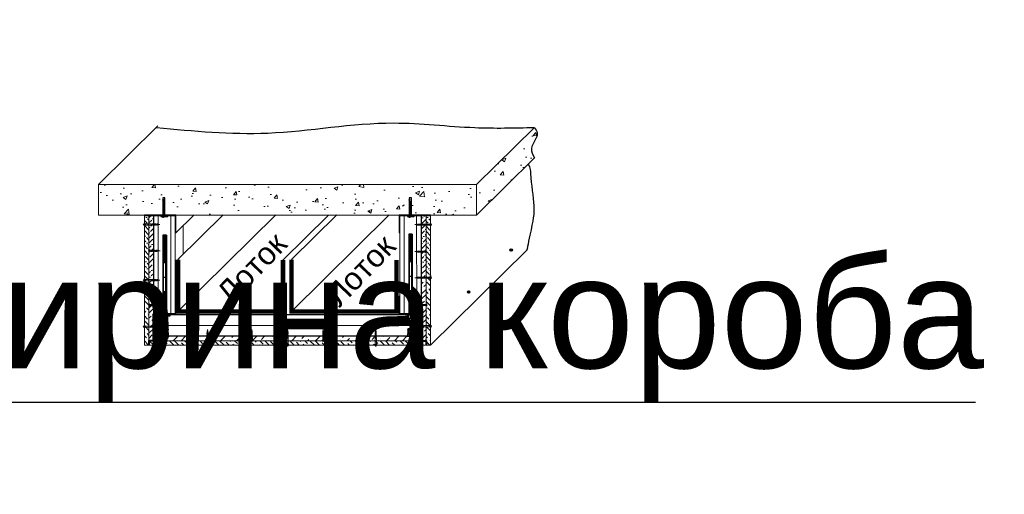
# Model space of a CAD drawing. Header units: millimetres. Extents: x -170541 to 538755, y -106344 to 863391.
# Tile 5 of 12: x 183423 to 185625, y -53586 to -52523. Entities that reach past the tile are written whole.
import ezdxf

# ---------------------------------------------------------------- set-up
doc = ezdxf.new("R2010")
doc.units = ezdxf.units.MM
doc.set_wipeout_variables(frame=1)
doc.linetypes.add('DASHDOT2', pattern=[0.5, 0.25, -0.125, 0, -0.125])
for name, color, linetype, lineweight in [('01_Техстронг Плита', 32, 'Continuous', 9), ('02_Техстронг Профиль', 7, 'Continuous', 9), ('АР-Основные', 7, 'Continuous', 15), ('АР-Текст', 150, 'Continuous', 13)]:
    doc.layers.add(name, color=color, linetype=linetype, lineweight=lineweight)
doc.layers.add('_Осевая', color=102, linetype='DASHDOT2')
doc.layers.add('ЛИДЕР', color=7, linetype='Continuous')
doc.styles.add('Arial', font='arial.ttf', dxfattribs={"height": 250})
doc.styles.get("Standard").update_dxf_attribs({"font": 'isocpeur.ttf'})
doc.dimstyles.new('ISO-25', dxfattribs={"dimtxt": 2.5, "dimasz": 2.5, "dimexe": 1.25, "dimexo": 0.625, "dimtad": 1, "dimtxsty": 'Standard', "dimcen": 2.5, "dimadec": 0, "dimazin": 0, "dimtfac": 1, "dimtmove": 0, "dimatfit": 3, "dimfxl": 1, "dimarcsym": 0})
pattern_1 = [(135, (179466.193, -50835.9755), (-15.434815, 4.209495), [19.84375, -3.96875, 0, -3.96875])]

# ---------------------------------------------------------------- blocks, each defined once
blk = doc.blocks.new('34124')
at = {"ltscale": 5}
h = blk.add_hatch(color=1, dxfattribs=at)
h.dxf.hatch_style = 1
h.paths.add_polyline_path([(3.2, 0, 1), (-3.2, 0, 1)])
at = {"color": 1, "ltscale": 5}
blk.add_circle((0, 0), 3.2, dxfattribs=at)
blk = doc.blocks.new('Анкер-Клин 40')
blk.add_lwpolyline([(0, 8.9), (2, 8.9), (2, -6.5), (0, -6.5)], close=True)
for points in [[(2, 2.5), (42, 2.5), (42, -2.5), (28.5, -0.1), (2, -0.1)], [(2, 2.5), (2, -0.1)], [(0, -1), (-2.6, -1), (-2.6, -2.5), (0, -2.5)], [(38.1, -2.5), (2, -2.5), (2, -1), (31, -1), (38.1, -2.5)]]:
    blk.add_lwpolyline(points)
blk = doc.blocks.new('Саморез 25')
at = {"layer": 'АР-Основные'}
for points in [[(0, 2.8), (0, -2.8)], [(0.3, 2.8), (0, 2.8)], [(0, 1.4), (7.2, 1.3)], [(0.3, 2.8), (0.3, -2.8)], [(2.2, 1.4), (0.3, 2.8)], [(2.2, -1.4), (2.2, 1.4)], [(4.5, -1.3), (7.1, 1.3)], [(7.2, -1.3), (9.8, 1.2)], [(9.9, -1.3), (12.5, 1.2)], [(12.6, -1.2), (15.1, 1.2)], [(15.3, -1.2), (17.8, 1.2)], [(18, -1.2), (20.2, 1)], [(20.2, 1), (25, 0)], [(4.5, -1.3), (0, -1.4)], [(0.3, -2.8), (0, -2.8)], [(0.3, -2.8), (2.2, -1.4)], [(19.3, -1.2), (25, 0)]]:
    blk.add_lwpolyline(points, dxfattribs=at)
for points in [[(9.8, 1.3, -0.189572), (7.2, 1.3, -0.286419)], [(12.5, 1.2, -0.209667), (9.8, 1.3, -0.286419)], [(15.1, 1.2, -0.189861), (12.5, 1.2, -0.286419)], [(17.8, 1.2, -0.189861), (15.1, 1.2, -0.286419)], [(20.2, 1, -0.29379), (17.8, 1.2, -0.286419)], [(4.5, -1.3, -0.134316), (7.2, -1.3, -0.281599)], [(7.2, -1.3, -0.160342), (9.9, -1.3, -0.281599)], [(9.9, -1.3, -0.160342), (12.6, -1.2, -0.281599)], [(12.6, -1.2, -0.160342), (15.3, -1.2, -0.281599)], [(15.3, -1.2, -0.160342), (18, -1.2, -0.281599)], [(18, -1.2, -0.272032), (19.3, -1.2, -0.272032)]]:
    blk.add_lwpolyline(points, format="xyb", dxfattribs=at)
blk = doc.blocks.new('*U603')
blk.add_wipeout([(-193, 4), (-193, -4), (0, -4), (0, 4)])
at = {"ltscale": 40}
for p, q in [((-192, 4), (-193, 3)), ((-193, -3), (-193, 3)), ((-187.7, 3), (-193, 3)), ((-187.7, 4), (-192, 4)), ((-192, -4), (-192, 4)), ((0, 4), (-178.2, 4)), ((0, 3), (-178.2, 3)), ((-193, -3), (-187.7, -3)), ((-192, -4), (-193, -3)), ((-192, -4), (-187.7, -4)), ((-178.2, -3), (0, -3)), ((0, -4), (-178.2, -4))]:
    blk.add_line(p, q, dxfattribs=at)
at = {"ltscale": 100}
for p, q in [((-187.7, 5), (-186.8, 3.8)), ((-187.7, 2.7), (-186.8, 3.8)), ((-186.8, 3.8), (-181.7, 3.8)), ((-180.9, 5), (-181.7, 3.8)), ((-180.9, 2.7), (-181.7, 3.8)), ((0, -4), (0, 4)), ((-187.7, -2.7), (-186.8, -3.8)), ((-187.7, -5), (-186.8, -3.8)), ((-186.8, -3.8), (-181.7, -3.8)), ((-180.9, -2.7), (-181.7, -3.8)), ((-180.9, -5), (-181.7, -3.8))]:
    blk.add_line(p, q, dxfattribs=at)
for points in [[(-180.9, 5.9), (-181.7, 7.1), (-186.8, 7.1), (-187.7, 5.9), (-187.7, -5.9), (-186.8, -7.1), (-181.7, -7.1), (-180.9, -5.9)], [(-180.9, -11.7), (-180.9, 11.7), (-178.2, 11.7), (-178.2, -11.7)]]:
    blk.add_lwpolyline(points, close=True, dxfattribs=at)
at = {"layer": '_Осевая', "ltscale": 250}
blk.add_line((0, 0), (-197.2, 0), dxfattribs=at)
blk = doc.blocks.new('Саморез с прессшайбой и сверлом')
for p, q in [((-421.4, -5088.4), (-422, -5084.8)), ((-420.6, -5086.8), (-421.1, -5087)), ((-419.8, -5083.9), (-420.6, -5086.8)), ((-421.1, -5087), (-421.4, -5088.4))]:
    blk.add_line(p, q)
at = {"layer": 'АР-Основные'}
for points in [[(-424.6, -5070.4), (-417.1, -5070.4)], [(-424.6, -5070.9), (-424.6, -5070.4)], [(-424.6, -5070.9), (-417.1, -5070.9)], [(-423.8, -5069.9), (-418.2, -5069.9)], [(-423.8, -5070.4), (-423.8, -5069.9)], [(-422.3, -5070.9), (-422.3, -5077.1)], [(-419.7, -5074.3), (-422.2, -5077)], [(-419.7, -5077.1), (-422.2, -5079.7)], [(-419.8, -5079.9), (-422.2, -5082.3)], [(-419.8, -5082.6), (-422, -5084.8)], [(-419.7, -5074.3), (-419.6, -5070.9)], [(-418.2, -5070.4), (-418.2, -5069.9)], [(-417.1, -5070.9), (-417.1, -5070.4)]]:
    blk.add_lwpolyline(points, dxfattribs=at)
for points in [[(-422.2, -5079.7, 0.175921), (-422.3, -5077.1, 0.286419)], [(-422.2, -5082.3, 0.189861), (-422.2, -5079.7, 0.286419)], [(-422, -5084.8, 0.29379), (-422.2, -5082.3, 0.286419)], [(-419.8, -5079.9, 0.160342), (-419.8, -5082.6, 0.281599)], [(-419.8, -5082.6, 0.272032), (-419.8, -5083.9, 0.272032)], [(-419.7, -5077.1, 0.125559), (-419.8, -5079.9, 0.281599)], [(-419.7, -5074.3, 0.134316), (-419.7, -5077.1, 0.281599)]]:
    blk.add_lwpolyline(points, format="xyb", dxfattribs=at)
blk = doc.blocks.new('A$C66B9649C')
at = {"layer": 'АР-Основные'}
for points in [[(0, -2.8), (0, 2.8)], [(0.3, 2.8), (0, 2.8)], [(14.5, 1.3), (0, 1.4)], [(0.3, -2.8), (0.3, 2.8)], [(0.3, 2.8), (2.2, 1.4)], [(2.2, 1.4), (2.2, -1.4)], [(14.5, 1.3), (17.1, -1.3)], [(17.2, 1.3), (19.8, -1.2)], [(19.9, 1.3), (22.5, -1.2)], [(22.6, 1.2), (25.1, -1.2)], [(25.3, 1.2), (27.8, -1.2)], [(28, 1.2), (30.2, -1)], [(29.3, 1.2), (35, 0)], [(30.2, -1), (35, 0)], [(0, -1.4), (17.2, -1.3)], [(0.3, -2.8), (0, -2.8)], [(2.2, -1.4), (0.3, -2.8)]]:
    blk.add_lwpolyline(points, dxfattribs=at)
for points in [[(14.5, 1.3, 0.134316), (17.2, 1.3, 0.281599)], [(17.2, 1.3, 0.160342), (19.9, 1.3, 0.281599)], [(19.9, 1.3, 0.160342), (22.6, 1.2, 0.281599)], [(22.6, 1.2, 0.160342), (25.3, 1.2, 0.281599)], [(25.3, 1.2, 0.160342), (28, 1.2, 0.281599)], [(28, 1.2, 0.272032), (29.3, 1.2, 0.272032)], [(19.8, -1.3, 0.189572), (17.2, -1.3, 0.286419)], [(22.5, -1.2, 0.209667), (19.8, -1.3, 0.286419)], [(25.1, -1.2, 0.189861), (22.5, -1.2, 0.286419)], [(27.8, -1.2, 0.189861), (25.1, -1.2, 0.286419)], [(30.2, -1, 0.29379), (27.8, -1.2, 0.286419)]]:
    blk.add_lwpolyline(points, format="xyb", dxfattribs=at)
at = {"xscale": 0.5, "yscale": 0.5, "zscale": 0.5}
blk.add_blockref('34124', (0, 0), dxfattribs=at)
blk = doc.blocks.new('*D621')
at = {"color": 0, "lineweight": -2, "transparency": 16777216}
for p, q in [((183239.3, -52960.6), (183239.3, -52339.9)), ((183220.9, -52960.6), (183240.5, -52960.6)), ((183239.3, -53249.3), (183239.3, -52963.1)), ((183113.2, -53251.8), (183240.5, -53251.8))]:
    blk.add_line(p, q, dxfattribs=at)
at = {"color": 0, "transparency": 16777216}
for points in [[(183238.9, -52963.1), (183239.7, -52963.1), (183239.3, -52960.6)], [(183238.9, -53249.3), (183239.7, -53249.3), (183239.3, -53251.8)]]:
    blk.add_solid(points, dxfattribs=at)
at = {"layer": 'Defpoints', "color": 0, "transparency": 16777216}
for p in [(183220.3, -52960.6), (183239.3, -52960.6), (183112.6, -53251.8)]:
    blk.add_point(p, dxfattribs=at)
at = {"color": 0, "transparency": 16777216, "insert": (183206.1, -52575.4), "char_height": 250, "attachment_point": 5, "rotation": 90, "style": 'Arial'}
blk.add_mtext('{\\H0.2x;высота короба}', dxfattribs=at)
blk = doc.blocks.new('*D622')
at = {"color": 0, "lineweight": -2, "transparency": 16777216}
for p, q in [((182477.6, -53252.5), (182477.6, -53380.8)), ((183117.6, -53252.5), (183117.6, -53380.8)), ((182480.1, -53379.5), (183115.1, -53379.5)), ((183117.6, -53379.5), (185561, -53379.5))]:
    blk.add_line(p, q, dxfattribs=at)
at = {"color": 0, "transparency": 16777216}
for points in [[(182480.1, -53379.1), (182480.1, -53379.9), (182477.6, -53379.5)], [(183115.1, -53379.1), (183115.1, -53379.9), (183117.6, -53379.5)]]:
    blk.add_solid(points, dxfattribs=at)
at = {"layer": 'Defpoints', "color": 0, "transparency": 16777216}
for p in [(182477.6, -53251.8), (183117.6, -53251.8), (183117.6, -53379.5)]:
    blk.add_point(p, dxfattribs=at)
at = {"color": 0, "transparency": 16777216, "insert": (184340.5, -53216.2), "char_height": 250, "attachment_point": 5, "style": 'Arial'}
blk.add_mtext('ширина короба', dxfattribs=at)
blk = doc.blocks.new('*U607')
blk.add_wipeout([(-193, 4), (-193, -4), (0, -4), (0, 4)])
at = {"ltscale": 40}
for p, q in [((-192, 4), (-193, 3)), ((-193, -3), (-193, 3)), ((-187.7, 3), (-193, 3)), ((-187.7, 4), (-192, 4)), ((-192, -4), (-192, 4)), ((0, 4), (-178.2, 4)), ((0, 3), (-178.2, 3)), ((-193, -3), (-187.7, -3)), ((-192, -4), (-193, -3)), ((-192, -4), (-187.7, -4)), ((-178.2, -3), (0, -3)), ((0, -4), (-178.2, -4))]:
    blk.add_line(p, q, dxfattribs=at)
at = {"ltscale": 100}
for p, q in [((-187.7, 5), (-186.8, 3.8)), ((-187.7, 2.7), (-186.8, 3.8)), ((-186.8, 3.8), (-181.7, 3.8)), ((-180.9, 5), (-181.7, 3.8)), ((-180.9, 2.7), (-181.7, 3.8)), ((0, -4), (0, 4)), ((-187.7, -2.7), (-186.8, -3.8)), ((-187.7, -5), (-186.8, -3.8)), ((-186.8, -3.8), (-181.7, -3.8)), ((-180.9, -2.7), (-181.7, -3.8)), ((-180.9, -5), (-181.7, -3.8))]:
    blk.add_line(p, q, dxfattribs=at)
for points in [[(-180.9, 5.9), (-181.7, 7.1), (-186.8, 7.1), (-187.7, 5.9), (-187.7, -5.9), (-186.8, -7.1), (-181.7, -7.1), (-180.9, -5.9)], [(-180.9, -11.7), (-180.9, 11.7), (-178.2, 11.7), (-178.2, -11.7)]]:
    blk.add_lwpolyline(points, close=True, dxfattribs=at)
at = {"layer": '_Осевая', "ltscale": 250}
blk.add_line((0, 0), (-197.2, 0), dxfattribs=at)

msp = doc.modelspace()

# ---------------------------------------------------------------- hatches: boundary and pattern name
h = msp.add_hatch(color=256)
h.dxf.hatch_style = 1
h.paths.add_polyline_path([(183772.218, -52960.571), (183762.218, -52960.571), (183722.218, -52960.571), (183722.218, -53000.571), (183723.218, -53000.571), (183723.218, -52961.571), (183771.218, -52961.571), (183771.218, -53000.571), (183772.218, -53000.571)])
h = msp.add_hatch(color=256)
h.dxf.hatch_style = 1
h.paths.add_polyline_path([(184272.218, -52960.571), (184282.218, -52960.571), (184322.218, -52960.571), (184322.218, -53000.571), (184321.218, -53000.571), (184321.218, -52961.571), (184273.218, -52961.571), (184273.218, -53000.571), (184272.218, -53000.571)])
h = msp.add_hatch(color=256)
h.dxf.hatch_style = 1
h.paths.add_polyline_path([(183772.218, -53141.841), (183771.218, -53141.841), (183771.218, -53180.841), (183723.218, -53180.841), (183723.218, -53141.841), (183722.218, -53141.841), (183722.218, -53181.841), (183772.218, -53181.841)])
h = msp.add_hatch(color=256)
h.dxf.hatch_style = 1
h.paths.add_polyline_path([(184272.218, -53141.841), (184273.218, -53141.841), (184273.218, -53180.841), (184321.218, -53180.841), (184321.218, -53141.841), (184322.218, -53141.841), (184322.218, -53181.841), (184272.218, -53181.841)])
h = msp.add_hatch(color=256)
h.dxf.hatch_style = 1
h.paths.add_polyline_path([(183722.218, -53181.841), (183722.218, -53191.841), (183722.218, -53231.841), (183762.218, -53231.841), (183762.218, -53230.841), (183723.218, -53230.841), (183723.218, -53182.841), (183762.218, -53182.841), (183762.218, -53181.841)])
h = msp.add_hatch(color=256)
h.dxf.hatch_style = 1
h.paths.add_polyline_path([(184282.218, -53181.841), (184282.218, -53182.841), (184321.218, -53182.841), (184321.218, -53230.841), (184282.218, -53230.841), (184282.218, -53231.841), (184322.218, -53231.841), (184322.218, -53181.841)])
at = {"layer": '01_Техстронг Плита', "ltscale": 4}
h = msp.add_hatch(dxfattribs=at)
h.set_pattern_fill('ANSI36', color=32, scale=2.5, angle=90, style=0)
h.set_pattern_definition(pattern_1)
h.paths.add_polyline_path([(183712.218, -52960.571), (183702.218, -52960.571), (183702.218, -53251.841), (183712.218, -53251.841)])
h = msp.add_hatch(dxfattribs=at)
h.set_pattern_fill('ANSI36', color=32, scale=2.5, style=0)
h.set_pattern_definition([(45, (107142.1105, -33549.461), (4.20949506, 15.4348152), [19.84375, -3.96875, 0, -3.96875])])
h.paths.add_polyline_path([(183722.218, -52960.571), (183712.218, -52960.571), (183712.218, -53241.841), (183722.218, -53241.841)])
h = msp.add_hatch(dxfattribs=at)
h.set_pattern_fill('ANSI36', color=32, scale=2.5, style=0)
h.set_pattern_definition([(45, (107158.673, -33549.461), (4.20949506, 15.4348152), [19.84375, -3.96875, 0, -3.96875])])
h.paths.add_polyline_path([(184322.218, -52960.571), (184332.218, -52960.571), (184332.218, -53241.841), (184322.218, -53241.841)])
h = msp.add_hatch(dxfattribs=at)
h.set_pattern_fill('ANSI36', color=32, scale=2.5, angle=90, style=0)
h.set_pattern_definition(pattern_1)
h.paths.add_polyline_path([(184332.218, -52960.571), (184342.218, -52960.571), (184342.218, -53251.841), (184332.218, -53251.841)])
h = msp.add_hatch(dxfattribs=at)
h.set_pattern_fill('ANSI36', color=32, scale=2.5, angle=90, style=0)
h.set_pattern_definition(pattern_1)
h.paths.add_polyline_path([(184332.218, -53251.841), (184332.218, -53241.841), (183712.218, -53241.841), (183712.218, -53251.841)])
h = msp.add_hatch(dxfattribs=at)
h.set_pattern_fill('ANSI36', color=32, scale=100, style=0)
h.set_pattern_definition([(45, (265924.15, 336047.594), (6.62912607, 24.3067956), [31.25, -6.25, 0, -6.25])])
h.paths.add_polyline_path([(184322.218, -53231.841), (184322.218, -53241.841), (183722.218, -53241.841), (183722.218, -53231.841)])
at = {"layer": '02_Техстронг Профиль'}
h = msp.add_hatch(dxfattribs=at)
h.set_pattern_fill('AR-CONC', color=256, scale=0.5)
h.set_pattern_definition([(50, (184163.275, -51055.39), (91.0923, -7.9695), [9.525, -104.775]), (355, (184163.27, -51055.39), (-17.6217, 95.5284), [7.62, -83.8203]), (100.4514, (184170.87, -51056.06), (73.4706, 87.559), [8.095, -89.045]), (46.184, (184163.27, -51029.99), (135.5395, -21.021), [14.2875, -157.1625]), (96.6356, (184174.57, -51031.74), (118.702, 123.713), [12.1425, -133.568]), (351.184, (184163.27, -51029.99), (118.702, 123.713), [11.43, -125.73]), (21, (184175.975, -51036.34), (75.8072, -51.1326), [9.525, -104.775]), (326, (184175.97, -51036.34), (30.901, 92.094), [7.62, -83.82]), (71.4514, (184182.29, -51040.6), (106.7082, 40.9614), [8.095, -89.045]), (37.5, (184163.275, -51055.393), (1.5443, 42.2775), [0, -82.804, 0, -85.09, 0, -84.1375]), (7.5, (184163.275, -51055.393), (33.4098, 50.0903), [0, -48.514, 0, -80.899, 0, -32.0675]), (327.5, (184134.954, -51055.393), (67.7953, -2.8644), [0, -31.75, 0, -99.06, 0, -131.445]), (317.5, (184122.254, -51055.39), (74.0646, 12.7132), [0, -41.275, 0, -65.786, 0, -93.345])])
edge = h.paths.add_edge_path()
edge.add_spline(control_points=[(184574.447, -52832.703), (184568.798, -52821.695), (184567.716, -52801.864), (184584.516, -52780.782), (184577.674, -52769.187), (184574.447, -52764.438)], knot_values=[0, 0, 0, 0, 34.63392983, 54.94573155, 71.06455549, 71.06455549, 71.06455549, 71.06455549], degree=3, periodic=0)
edge.add_line((184574.447, -52764.438), (184444.944, -52892.306))
edge.add_line((184444.944, -52892.306), (184444.944, -52960.571))
edge.add_line((184444.944, -52960.571), (184574.447, -52832.703))
h = msp.add_hatch(dxfattribs=at)
h.set_pattern_fill('AR-CONC', color=256, scale=0.5)
h.set_pattern_definition([(50, (183621.91, -53830.46), (91.0923, -7.9695), [9.525, -104.775]), (355, (183621.91, -53830.46), (-17.622, 95.5284), [7.62, -83.82]), (100.4514, (183629.5, -53831.12), (73.4706, 87.559), [8.095, -89.045]), (46.184, (183621.91, -53805.06), (135.54, -21.021), [14.287, -157.162]), (96.636, (183633.2, -53806.81), (118.702, 123.713), [12.143, -133.568]), (351.184, (183621.91, -53805.06), (118.702, 123.713), [11.43, -125.73]), (21, (183634.61, -53811.41), (75.807, -51.1326), [9.525, -104.775]), (326, (183634.61, -53811.41), (30.901, 92.094), [7.62, -83.82]), (71.4514, (183640.925, -53815.67), (106.708, 40.9614), [8.095, -89.045]), (37.5, (183621.908, -53830.46), (1.5443, 42.2775), [0, -82.804, 0, -85.09, 0, -84.1375]), (7.5, (183621.91, -53830.46), (33.4098, 50.0903), [0, -48.514, 0, -80.899, 0, -32.0675]), (327.5, (183593.587, -53830.46), (67.7953, -2.8644), [0, -31.75, 0, -99.06, 0, -131.445]), (317.5, (183580.887, -53830.46), (74.0646, 12.7132), [0, -41.275, 0, -65.786, 0, -93.345])])
h.paths.add_polyline_path([(183599.492, -52892.306), (183599.492, -52960.571), (183784.963, -52960.571), (183784.963, -52914.225), (183792.223, -52910.033), (183799.483, -52914.225), (183799.483, -52960.571), (184244.958, -52960.571), (184244.958, -52914.225), (184252.218, -52910.033), (184259.478, -52914.225), (184259.478, -52960.571), (184444.944, -52960.571), (184444.944, -52892.306)])
h = msp.add_hatch(color=256, dxfattribs=at)
h.dxf.hatch_style = 1
h.paths.add_polyline_path([(184320.218, -53183.841), (184320.218, -53182.841), (183724.218, -53182.841), (183724.218, -53183.841)])

# ---------------------------------------------------------------- linework, layer by layer
for p, q in [((183599.492, -52892.306), (183732.402, -52761.074)), ((184525.272, -53038.867), (184519.662, -53038.867)), ((184522.467, -53036.062), (184522.467, -53041.672)), ((184430.225, -53132.713), (184424.616, -53132.713)), ((184427.421, -53129.909), (184427.421, -53135.518))]:
    msp.add_line(p, q)
for centre in [(184522.467, -53038.867), (184427.421, -53132.713)]:
    msp.add_circle(centre, 2.805)
for points in [[(183728.995, -52764.438), (183977.863, -52776.876), (184260.075, -52754.385), (184441.028, -52764.693), (184574.447, -52764.438)], [(184574.447, -52764.438), (184580.509, -52776.332), (184567.936, -52811.775), (184574.447, -52832.703)]]:
    msp.add_spline(points, degree=3)
msp.add_open_spline([(184560.275, -52845.892), (184565.254, -52856.338), (184566.081, -52886.92), (184576.891, -52944.174), (184570.47, -52977.135), (184555.018, -53048.542), (184559.143, -53034.769), (184559.703, -53032.901)], degree=3, knots=[255.55766086, 255.55766086, 255.55766086, 255.55766086, 271.48404425, 344.0905499, 410.90127215, 443.42134606, 448.52482186, 448.52482186, 448.52482186, 448.52482186])
at = {"layer": '01_Техстронг Плита', "color": 32, "ltscale": 4}
msp.add_line((184342.218, -53251.841), (184557.703, -53039.075), dxfattribs=at)
for points in [[(183712.218, -52960.571), (183702.218, -52960.571), (183702.218, -53251.841), (183712.218, -53251.841)], [(183722.218, -52960.571), (183712.218, -52960.571), (183712.218, -53241.841), (183722.218, -53241.841)], [(184322.218, -52960.571), (184332.218, -52960.571), (184332.218, -53241.841), (184322.218, -53241.841)], [(184332.218, -52960.571), (184342.218, -52960.571), (184342.218, -53251.841), (184332.218, -53251.841)], [(184332.218, -53251.841), (184332.218, -53241.841), (183712.218, -53241.841), (183712.218, -53251.841)], [(184322.218, -53231.841), (184322.218, -53241.841), (183722.218, -53241.841), (183722.218, -53231.841)]]:
    msp.add_lwpolyline(points, close=True, dxfattribs=at)
at = {"layer": '01_Техстронг Плита', "color": 1, "lineweight": 40}
for points in [[(183702.218, -52960.571), (183772.218, -52960.571)], [(184272.218, -52960.571), (184342.218, -52960.571)], [(183722.218, -53241.841), (183722.218, -53181.841)], [(184272.218, -53181.841), (184322.218, -53181.841)], [(184322.218, -53241.841), (184322.218, -53181.841)], [(183722.218, -53241.841), (183712.218, -53241.841), (183712.218, -53251.841)], [(184322.218, -53241.841), (184332.218, -53241.841), (184332.218, -53251.841)]]:
    msp.add_lwpolyline(points, dxfattribs=at)
at = {"layer": '01_Техстронг Плита', "color": 130, "const_width": 10}
for points in [[(183777.209, -53060.311), (183777.209, -53176.346), (184012.006, -53176.346), (184012.006, -53061.231)], [(184030.921, -53060.311), (184030.921, -53176.346), (184265.718, -53176.346), (184265.718, -53061.231)]]:
    msp.add_lwpolyline(points, dxfattribs=at)
at = {"layer": '02_Техстронг Профиль'}
for p, q in [((184444.944, -52892.306), (184574.447, -52764.438)), ((184444.944, -52960.571), (184574.447, -52832.703))]:
    msp.add_line(p, q, dxfattribs=at)
for points in [[(183599.492, -52960.571), (184444.944, -52960.571), (184444.944, -52892.306), (183599.492, -52892.306)], [(183723.218, -53182.841), (184321.218, -53182.841), (184321.218, -53207.841), (183723.218, -53207.841)], [(183724.218, -53183.841), (184320.218, -53183.841), (184320.218, -53182.841), (183724.218, -53182.841)]]:
    msp.add_lwpolyline(points, close=True, dxfattribs=at)
at = {"layer": '02_Техстронг Профиль', "lineweight": 15}
for points in [[(183722.218, -52960.571), (183722.218, -53000.571), (183723.218, -53000.571), (183723.218, -52961.571), (183771.218, -52961.571), (183771.218, -53000.571), (183772.218, -53000.571), (183772.218, -52960.571)], [(184322.218, -52960.571), (184322.218, -53000.571), (184321.218, -53000.571), (184321.218, -52961.571), (184273.218, -52961.571), (184273.218, -53000.571), (184272.218, -53000.571), (184272.218, -52960.571)], [(183722.218, -53181.841), (183722.218, -53141.841), (183723.218, -53141.841), (183723.218, -53180.841), (183771.218, -53180.841), (183771.218, -53141.841), (183772.218, -53141.841), (183772.218, -53181.841)], [(184322.218, -53181.841), (184322.218, -53141.841), (184321.218, -53141.841), (184321.218, -53180.841), (184273.218, -53180.841), (184273.218, -53141.841), (184272.218, -53141.841), (184272.218, -53181.841)], [(183722.218, -53181.841), (183772.218, -53181.841)], [(184322.218, -53231.841), (184282.218, -53231.841), (184282.218, -53230.841), (184321.218, -53230.841), (184321.218, -53182.841), (184282.218, -53182.841), (184282.218, -53181.841), (184322.218, -53181.841)]]:
    msp.add_lwpolyline(points, dxfattribs=at)
at = {"layer": '02_Техстронг Профиль'}
for points in [[(183723.218, -53179.841), (183723.218, -52961.571)], [(183724.084, -52961.571), (183772.084, -52961.571)], [(183733.218, -52961.571), (183733.218, -53179.841)], [(183761.218, -52961.571), (183761.218, -53179.841)], [(183771.218, -53179.841), (183771.218, -52961.571)], [(184273.218, -53179.841), (184273.218, -52960.963)], [(184283.218, -52962.571), (184283.218, -53179.841)], [(184310.885, -52962.571), (184311.218, -53179.841)], [(184321.218, -53179.841), (184321.218, -52960.822)], [(183788.999, -53048.669), (183788.999, -52984.001)], [(183723.218, -53180.841), (183771.218, -53180.841)], [(184320.218, -53182.841), (183724.218, -53182.841)], [(184320.218, -53230.841), (183724.218, -53230.841)]]:
    msp.add_lwpolyline(points, dxfattribs=at)
at = {"layer": '02_Техстронг Профиль', "lineweight": 15}
msp.add_lwpolyline([(183722.218, -53231.841), (183762.218, -53231.841), (183762.218, -53230.841), (183723.218, -53230.841), (183723.218, -53182.841), (183762.218, -53182.841), (183762.218, -53181.841), (183722.218, -53181.841), (183722.218, -53231.841)], close=True, dxfattribs=at)
at = {"layer": 'ЛИДЕР', "color": 7, "linetype": 'Continuous'}
msp.add_line((183772.218, -53000.571), (183812.729, -52960.571), dxfattribs=at)
at = {"layer": 'ЛИДЕР', "color": 130, "linetype": 'Continuous'}
for p, q in [((183777.209, -53176.346), (183996.004, -52960.312)), ((183777.209, -53060.311), (183878.485, -52960.312)), ((184030.921, -53176.346), (184249.716, -52960.312)), ((184030.921, -53060.311), (184132.198, -52960.312)), ((184012.006, -53061.231), (184113.283, -52961.233))]:
    msp.add_line(p, q, dxfattribs=at)

# ---------------------------------------------------------------- block references
for name, p, xscale, yscale, zscale, rotation in [('Анкер-Клин 40', (183745.688, -52963.573), -0.993103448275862, 0.993103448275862, 0.993103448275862, 270), ('Анкер-Клин 40', (184296.854, -52963.573), -0.993103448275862, 0.993103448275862, 0.993103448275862, 270), ('34124', (183942.218, -53241.841), -0.5, 0.5, 0.5, 180), ('34124', (184102.218, -53241.841), 0.5, 0.5, 0.5, 180)]:
    msp.add_blockref(name, p, dxfattribs=dict(xscale=xscale, yscale=yscale, zscale=zscale, rotation=rotation))
msp.add_blockref('A$C66B9649C', (183701.918, -52981.745))
at = {"xscale": -1}
for p in [(184342.308, -52981.981), (184342.308, -53100.737), (184342.308, -53209.314)]:
    msp.add_blockref('A$C66B9649C', p, dxfattribs=at)
at = {"xscale": -0.5, "yscale": 0.5, "zscale": 0.5}
for p in [(184522.467, -53038.867), (184427.421, -53132.713)]:
    msp.add_blockref('34124', p, dxfattribs=at)
at = {"xscale": -1, "rotation": 270}
for p in [(183738.872, -53251.841), (183843.2, -53251.841), (184022.218, -53251.841), (184219.546, -53251.841), (184303.199, -53251.841)]:
    msp.add_blockref('A$C66B9649C', p, dxfattribs=at)
at = {"rotation": 180}
for p in [(183333.426, -58302.301), (183871.174, -58302.102)]:
    msp.add_blockref('Саморез с прессшайбой и сверлом', p, dxfattribs=at)
at = {"layer": 'АР-Текст', "xscale": -1}
for p, rotation in [((183712.218, -53040.586), 180), ((183942.218, -53241.841), 270)]:
    msp.add_blockref('Саморез 25', p, dxfattribs=dict(at, rotation=rotation))
at = {"layer": 'АР-Текст'}
for p, rotation in [((184332.218, -53042.459), 180), ((184102.218, -53241.841), 90)]:
    msp.add_blockref('Саморез 25', p, dxfattribs=dict(at, rotation=rotation))
msp.add_blockref('Саморез 25', (183712.218, -53161.841), dxfattribs=at)
at = {"layer": 'АР-Текст', "xscale": -1}
msp.add_blockref('Саморез 25', (184333.709, -53161.841), dxfattribs=at)

# ---------------------------------------------------------------- texts
at = {"layer": '02_Техстронг Профиль', "char_height": 50, "attachment_point": 1, "rotation": 46.094217, "style": 'Arial'}
for insert in [(183657.192, -53338.824), (183900.26, -53344.068)]:
    msp.add_mtext_dynamic_manual_height_columns('\\pxqc;Лоток', width=769.47407, gutter_width=12.5, heights=[0], dxfattribs=dict(at, insert=insert))

# ---------------------------------------------------------------- dimensions: what is measured, and where the dimension line sits
at = {"color": 7}
dim = msp.add_linear_dim(base=(183239.296, -52960.571), p1=(183112.577, -53251.841), p2=(183220.303, -52960.571), angle=90, text='{\\H0.2x;высота короба}', dimstyle='ISO-25', override={"dimtxt": 50, "dimtxsty": 'Arial'}, dxfattribs=at)
dim.commit()
dim.dimension.update_dxf_attribs({"geometry": '*D621', "text_midpoint": (183239.296, -52575.381), "dimtype": 160})

# ---------------------------------------------------------------- next in the draw order: block references
at = {"rotation": 90}
msp.add_blockref('*U603', (183747.218, -53005.623), dxfattribs=at)

# ---------------------------------------------------------------- next in the draw order: linework, layer by layer
at = {"layer": '01_Техстронг Плита', "color": 1, "lineweight": 40}
msp.add_lwpolyline([(183722.218, -53181.841), (183772.218, -53181.841)], dxfattribs=at)

# ---------------------------------------------------------------- next in the draw order: block references
for p in [(183701.918, -53106.206), (183701.918, -53210.255)]:
    msp.add_blockref('A$C66B9649C', p)

# ---------------------------------------------------------------- next in the draw order: dimensions: what is measured, and where the dimension line sits
at = {"color": 7}
dim = msp.add_linear_dim(base=(183117.577, -53379.514), p1=(182477.577, -53251.841), p2=(183117.577, -53251.841), text='ширина короба', dimstyle='ISO-25', override={"dimtxt": 50, "dimtxsty": 'Arial'}, dxfattribs=at)
dim.commit()
dim.dimension.update_dxf_attribs({"geometry": '*D622', "text_midpoint": (184340.517, -53216.202)})

# ---------------------------------------------------------------- next in the draw order: block references
at = {"rotation": 90}
msp.add_blockref('*U607', (184297.218, -53003.623), dxfattribs=at)

doc.saveas('drawing.dxf')
